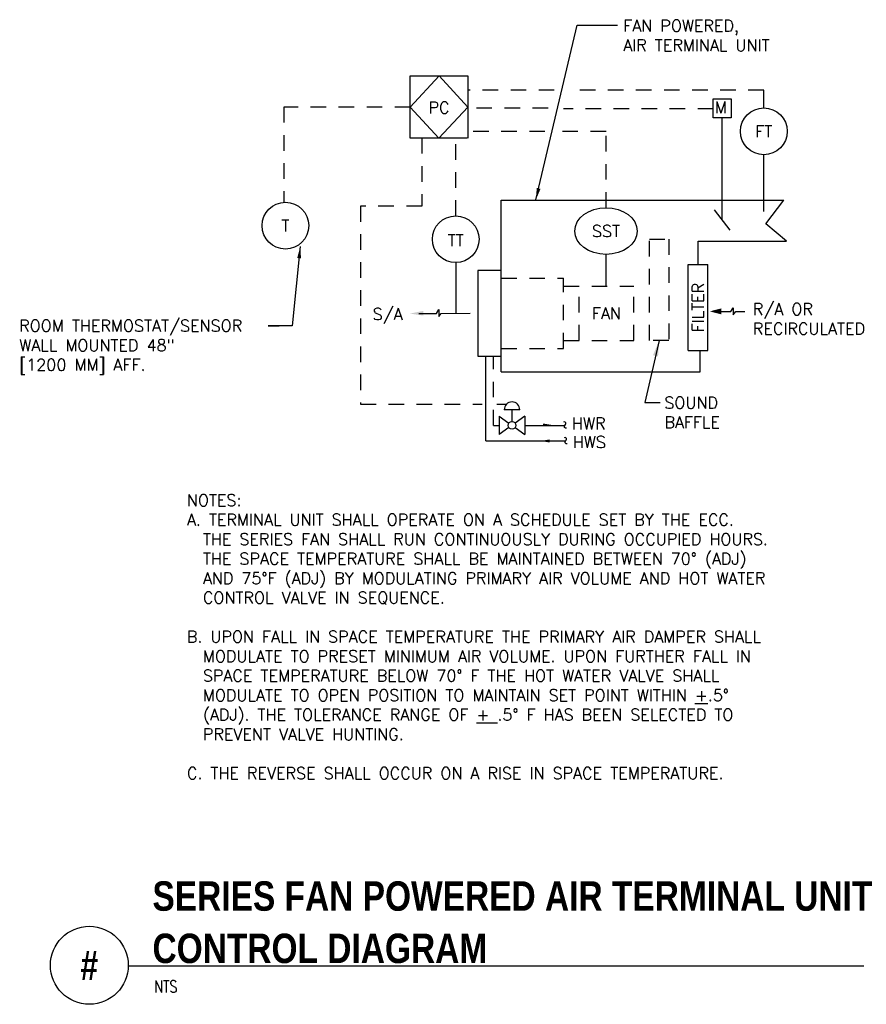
# Model space of a CAD drawing. Header units: inches. Extents: x 0.44 to 7.23, y 0.19 to 8.08.
import ezdxf
from ezdxf.enums import TextEntityAlignment as Align

# ---------------------------------------------------------------- set-up
doc = ezdxf.new("R2010")
doc.units = ezdxf.units.IN
doc.header["$MEASUREMENT"] = 0
doc.linetypes.add('HIDDEN2', pattern=[0.1875, 0.125, -0.0625])
for name, color, linetype in [('M-DETL-HEVY', 5, 'Continuous'), ('M-DETL-MEDM', 4, 'Continuous'), ('M-DETL-TEXT', 2, 'Continuous')]:
    doc.layers.add(name, color=color, linetype=linetype)
doc.styles.add('BOLD', font='bold.shx', dxfattribs={"width": 0.9})
doc.styles.add('Romans', font='romans.shx')
doc.dimstyles.new('VA-Dims', dxfattribs={"dimtxt": 0.09375, "dimasz": 0.09375, "dimexe": 0.09375, "dimexo": 0.03125, "dimgap": 0.02, "dimtad": 1, "dimdec": 5, "dimzin": 0, "dimdsep": 46, "dimlunit": 4, "dimtxsty": 'Romans', "dimblk": 'ARCHTICK', "dimcen": 0.09375, "dimclrd": 256, "dimclre": 256, "dimclrt": 256, "dimadec": 0, "dimazin": 0, "dimtfac": 1, "dimtdec": 5, "dimtofl": 0, "dimtmove": 0, "dimatfit": 3, "dimfxl": 1, "dimfrac": 2, "dimtolj": 1, "dimtzin": 0, "dimlwd": -1, "dimlwe": -1, "dimarcsym": 0})
doc.dimstyles.new('VA-Lead', dxfattribs={"dimtxt": 0.09375, "dimasz": 0.125, "dimexe": 0.125, "dimexo": 0.03125, "dimgap": 0.02, "dimtad": 1, "dimdec": 5, "dimzin": 0, "dimdsep": 46, "dimlunit": 4, "dimtxsty": 'Romans', "dimcen": 0.125, "dimclrd": 256, "dimclre": 256, "dimclrt": 256, "dimadec": 0, "dimazin": 0, "dimtfac": 1, "dimtdec": 5, "dimtofl": 0, "dimtmove": 0, "dimatfit": 3, "dimfxl": 1, "dimfrac": 2, "dimtolj": 1, "dimtzin": 0, "dimlwd": -1, "dimlwe": -1, "dimarcsym": 0})

# ---------------------------------------------------------------- blocks, each defined once
blk = doc.blocks.new('_ArchTick')
at = {"color": 0, "linetype": 'ByBlock', "const_width": 0.15}
blk.add_lwpolyline([(-0.5, -0.5), (0.5, 0.5)], dxfattribs=at)

msp = doc.modelspace()

# ---------------------------------------------------------------- linework, layer by layer
at = {"layer": 'M-DETL-HEVY'}
for p, q in [((3.5741, 7.131), (3.5741, 7.6285)), ((3.5741, 7.6285), (4.0347, 7.6285)), ((3.5741, 7.3797), (3.8044, 7.6285)), ((3.8044, 7.6285), (4.0347, 7.3797)), ((4.0347, 7.6285), (4.0347, 7.131)), ((3.8023, 7.131), (3.5741, 7.3797)), ((4.0347, 7.3797), (3.8023, 7.131)), ((4.0304, 7.131), (3.5741, 7.131)), ((4.3037, 5.2575), (4.3037, 6.6325)), ((4.3037, 6.6325), (6.5688, 6.6325)), ((6.4244, 6.4432), (6.5688, 6.6325)), ((6.5911, 6.3043), (6.4244, 6.4432)), ((5.8818, 6.1168), (5.8818, 6.3043)), ((5.8818, 6.3043), (6.5911, 6.3043)), ((5.8036, 5.4293), (5.8036, 6.1168)), ((5.8036, 6.1168), (5.9599, 6.1168)), ((5.9599, 5.4293), (5.9599, 6.1168)), ((4.1162, 6.07), (4.1162, 5.3825)), ((4.3037, 6.07), (4.1162, 6.07)), ((4.1162, 5.3825), (4.3037, 5.3825)), ((5.8036, 5.4293), (5.9599, 5.4293)), ((5.8974, 5.2575), (5.8974, 5.4293)), ((4.3037, 5.2575), (5.8974, 5.2575))]:
    msp.add_line(p, q, dxfattribs=at)
at = {"layer": 'M-DETL-HEVY', "linetype": 'HIDDEN2'}
for p, q in [((4.3037, 6.0075), (4.8037, 6.0075)), ((4.8037, 5.445), (4.8037, 6.0075)), ((4.8037, 5.945), (5.3662, 5.945)), ((4.9287, 5.5075), (4.9287, 5.945)), ((5.3662, 5.5075), (5.3662, 5.945)), ((4.8037, 5.5075), (5.3662, 5.5075)), ((4.3037, 5.445), (4.8037, 5.445))]:
    msp.add_line(p, q, dxfattribs=at)
msp.add_lwpolyline([(5.6474, 6.32), (5.6474, 5.5077), (5.4912, 5.5077), (5.4912, 6.32)], close=True, dxfattribs=at)
at = {"layer": 'M-DETL-MEDM', "linetype": 'HIDDEN2'}
for p, q in [((4.7289, 7.5151), (4.0422, 7.5151)), ((6.409, 7.5151), (4.8639, 7.5151)), ((3.5741, 7.3797), (2.5588, 7.3797)), ((2.5588, 7.3797), (2.5588, 6.6159)), ((4.6789, 7.3694), (4.0365, 7.3694)), ((6.0038, 7.3644), (4.8014, 7.3644)), ((4.6537, 7.1822), (4.0365, 7.1822)), ((5.1435, 7.1822), (4.7702, 7.1822)), ((5.1435, 6.5729), (5.1435, 7.1822)), ((3.6672, 7.131), (3.6672, 6.5857)), ((3.9382, 6.5073), (3.9382, 7.131)), ((3.6672, 6.5857), (3.1743, 6.5857)), ((3.1743, 6.5857), (3.1743, 4.9985)), ((4.2412, 4.8279), (4.2412, 5.3825)), ((3.1743, 4.9985), (4.1514, 4.9985)), ((4.2683, 4.9985), (4.3481, 4.9985))]:
    msp.add_line(p, q, dxfattribs=at)
at = {"layer": 'M-DETL-MEDM'}
for p, q in [((6.409, 7.3724), (6.409, 7.5151)), ((6.0038, 7.294), (6.0038, 7.4449)), ((6.0038, 7.4449), (6.1466, 7.4449)), ((6.1466, 7.4449), (6.1466, 7.294)), ((6.1466, 7.294), (6.0038, 7.294)), ((6.0752, 6.4751), (6.0752, 7.294)), ((6.409, 6.5433), (6.409, 6.9974)), ((6.138, 6.3936), (6.0124, 6.5567)), ((5.1435, 5.9479), (5.1435, 6.1979)), ((3.9382, 6.1323), (3.9382, 5.726)), ((3.6415, 5.7257), (3.7838, 5.7258)), ((3.7838, 5.7258), (3.8037, 5.7561)), ((3.8037, 5.7561), (3.8037, 5.701)), ((3.8037, 5.701), (3.8228, 5.726)), ((3.8227, 5.7258), (4.0537, 5.7263)), ((4.1787, 4.7029), (4.1787, 5.3825)), ((4.2854, 4.9008), (4.364, 4.8458)), ((4.2854, 4.9008), (4.2854, 4.755)), ((4.4521, 4.9529), (4.3271, 4.9529)), ((4.3896, 4.8592), (4.3896, 4.9529)), ((4.4938, 4.9008), (4.4152, 4.8458)), ((4.4938, 4.9008), (4.4152, 4.8458)), ((4.4938, 4.9008), (4.4152, 4.8458)), ((4.4938, 4.9008), (4.4152, 4.8458)), ((4.4938, 4.9008), (4.4938, 4.755)), ((4.4938, 4.9008), (4.4938, 4.755)), ((4.4938, 4.9008), (4.4938, 4.755)), ((4.4938, 4.9008), (4.4938, 4.755)), ((4.2412, 4.8279), (4.2854, 4.8279)), ((4.4938, 4.8279), (4.8131, 4.8279)), ((4.364, 4.81), (4.2854, 4.755)), ((4.4152, 4.81), (4.4938, 4.755)), ((4.4152, 4.81), (4.4938, 4.755)), ((4.4152, 4.81), (4.4938, 4.755)), ((4.4152, 4.81), (4.4938, 4.755)), ((4.1787, 4.7029), (4.8184, 4.7029))]:
    msp.add_line(p, q, dxfattribs=at)
for points in [[(4.8269, 4.8057, -0.726997), (4.8131, 4.8279), (4.8131, 4.8279, 0.261361), (4.8226, 4.8426), (4.8226, 4.8426, 0.540265), (4.8037, 4.8538)], [(4.8322, 4.6807, -0.726997), (4.8184, 4.7029), (4.8184, 4.7029, 0.261361), (4.8279, 4.7176), (4.8279, 4.7176, 0.540265), (4.8089, 4.7288)]]:
    msp.add_lwpolyline(points, format="xyb", dxfattribs=at)
for centre, radius in [((6.409, 7.1849), 0.1875), ((2.5725, 6.4289), 0.1875), ((3.9382, 6.3198), 0.1875), ((4.3896, 4.8279), 0.0312)]:
    msp.add_circle(centre, radius, dxfattribs=at)
msp.add_arc((4.3896, 4.9529), 0.0625, 0, 180, dxfattribs=at)
msp.add_ellipse((5.1435, 6.3854), major_axis=(-0.25, 0), ratio=0.75, start_param=-3.141592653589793, end_param=3.141592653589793, dxfattribs=at)
msp.add_solid([(3.6787, 5.7083), (3.6777, 5.745), (3.5682, 5.7238)], dxfattribs=at)
at = {"layer": 'M-DETL-TEXT'}
for p, q in [((6.1449, 5.7417), (6.163, 5.7693)), ((6.163, 5.7693), (6.163, 5.7141)), ((6.0693, 5.7417), (6.1449, 5.7417)), ((6.163, 5.7141), (6.1842, 5.7417)), ((6.1842, 5.7417), (6.2568, 5.7417)), ((1.3125, 0.4951), (7.2123, 0.4951))]:
    msp.add_line(p, q, dxfattribs=at)
msp.add_circle((1, 0.5), 0.3125, dxfattribs=at)
msp.add_solid([(6.0693, 5.7176), (6.0693, 5.7658), (5.9755, 5.7417)], dxfattribs=at)
at = {"layer": 'M-DETL-TEXT', "linetype": 'HIDDEN2'}
for points in [[(4.6375, 4.8188), (4.6375, 4.8432), (4.7108, 4.831)], [(4.6915, 4.6907), (4.6915, 4.7151), (4.6182, 4.7029)]]:
    msp.add_solid(points, dxfattribs=at)

# ---------------------------------------------------------------- texts
at = {"layer": 'M-DETL-TEXT', "style": 'Romans'}
for s, height, p in [('PC', 0.09375, (3.805, 7.3744)), ('FT', 0.09375, (6.409, 7.1849)), ('T', 0.0938, (2.5725, 6.4289)), ('SST', 0.09375, (5.1435, 6.3854)), ('TT', 0.09375, (3.9382, 6.31))]:
    msp.add_text(s, height=height, dxfattribs=at).set_placement(p, align=Align.MIDDLE_CENTER)
msp.add_text('S/A', height=0.09375, dxfattribs=at).set_placement((3.2729, 5.6729))
at = {"layer": 'M-DETL-TEXT'}
for s, height, style, width, p in [('SERIES FAN POWERED AIR TERMINAL UNIT', 0.23622, 'BOLD', 0.85, (1.5062, 0.9373)), ('CONTROL DIAGRAM ', 0.23622, 'BOLD', 0.85, (1.5062, 0.5179)), ('NTS', 0.09375, 'Romans', 0.8, (1.5201, 0.2834))]:
    msp.add_text(s, height=height, dxfattribs=dict(at, style=style, width=width)).set_placement(p)
at = {"layer": 'M-DETL-TEXT', "style": 'BOLD', "width": 0.8}
msp.add_text('#', height=0.2362, dxfattribs=at).set_placement((1, 0.5), align=Align.MIDDLE)
at = {"layer": 'M-DETL-TEXT', "style": 'Romans'}
for s, insert, char_height, width, attachment_point in [('FAN POWERED, \\PAIR TERMINAL UNIT', (5.2817, 8.078), 0.09375, 2.231605, 1), ('M', (6.0649, 7.3775), 0.0938, 0.223214, 5), ('FAN', (5.1462, 5.7263), 0.09375, 0.223214, 5), ('R/A OR RECIRCULATED', (6.3209, 5.8064), 0.09375, 1.042849, 1), ('ROOM THERMOSTAT/SENSOR \\PWALL MOUNTED 48" \\P[1200 MM] AFF.', (0.4379, 5.6731), 0.09375, 2.484901, 1), ('SOUND BAFFLE', (5.6117, 5.0563), 0.09375, 0.517063, 1), ('HWR', (4.8704, 4.8898), 0.09375, 0.366071, 1), ('HWS', (4.877, 4.7407), 0.09375, 0.267857, 1), ('NOTES:\\PA. TERMINAL UNIT SHALL OPERATE ON A SCHEDULE SET BY THE ECC.\\P  THE SERIES FAN SHALL RUN CONTINUOUSLY DURING OCCUPIED HOURS.  \\P  THE SPACE TEMPERATURE SHALL BE MAINTAINED BETWEEN 70%%D (ADJ) \\P  AND 75%%DF (ADJ) BY MODULATING PRIMARY AIR VOLUME AND HOT WATER \\P  CONTROL VALVE IN SEQUENCE. \\P\\PB. UPON FALL IN SPACE TEMPERATURE THE PRIMARY AIR DAMPER SHALL \\P  MODULATE TO PRESET MINIMUM AIR VOLUME. UPON FURTHER FALL IN \\P  SPACE TEMPERATURE BELOW 70%%D F THE HOT WATER VALVE SHALL  \\P  MODULATE TO OPEN POSITION TO MAINTAIN SET POINT WITHIN {\\L+}.5%%D \\P  (ADJ). THE TOLERANCE RANGE OF {\\L+} .5%%D F HAS BEEN SELECTED TO \\P  PREVENT VALVE HUNTING.\\P\\PC. THE REVERSE SHALL OCCUR ON A RISE IN SPACE TEMPERATURE.', (1.7818, 4.2749), 0.09375, 5.480548, 1)]:
    msp.add_mtext(s, dxfattribs=dict(at, insert=insert, char_height=char_height, width=width, attachment_point=attachment_point))
at = {"layer": 'M-DETL-TEXT', "insert": (5.8818, 5.773), "char_height": 0.09375, "width": 0.473214, "attachment_point": 5, "rotation": 90, "style": 'Romans'}
msp.add_mtext('FILTER', dxfattribs=at)

# ---------------------------------------------------------------- leaders
at = {"layer": 'M-DETL-TEXT'}
for points, dimstyle in [([(4.5813, 6.6362), (4.9129, 8.0349), (5.2351, 8.0349)], 'VA-Dims'), ([(2.6919, 6.2613), (2.6258, 5.627), (2.435, 5.627), (2.5219, 5.627)], 'VA-Dims'), ([(5.5693, 5.5077), (5.4538, 5.0108), (5.5788, 5.0108)], 'VA-Lead')]:
    msp.add_leader(points, dimstyle=dimstyle, dxfattribs=at)

doc.saveas('drawing.dxf')
